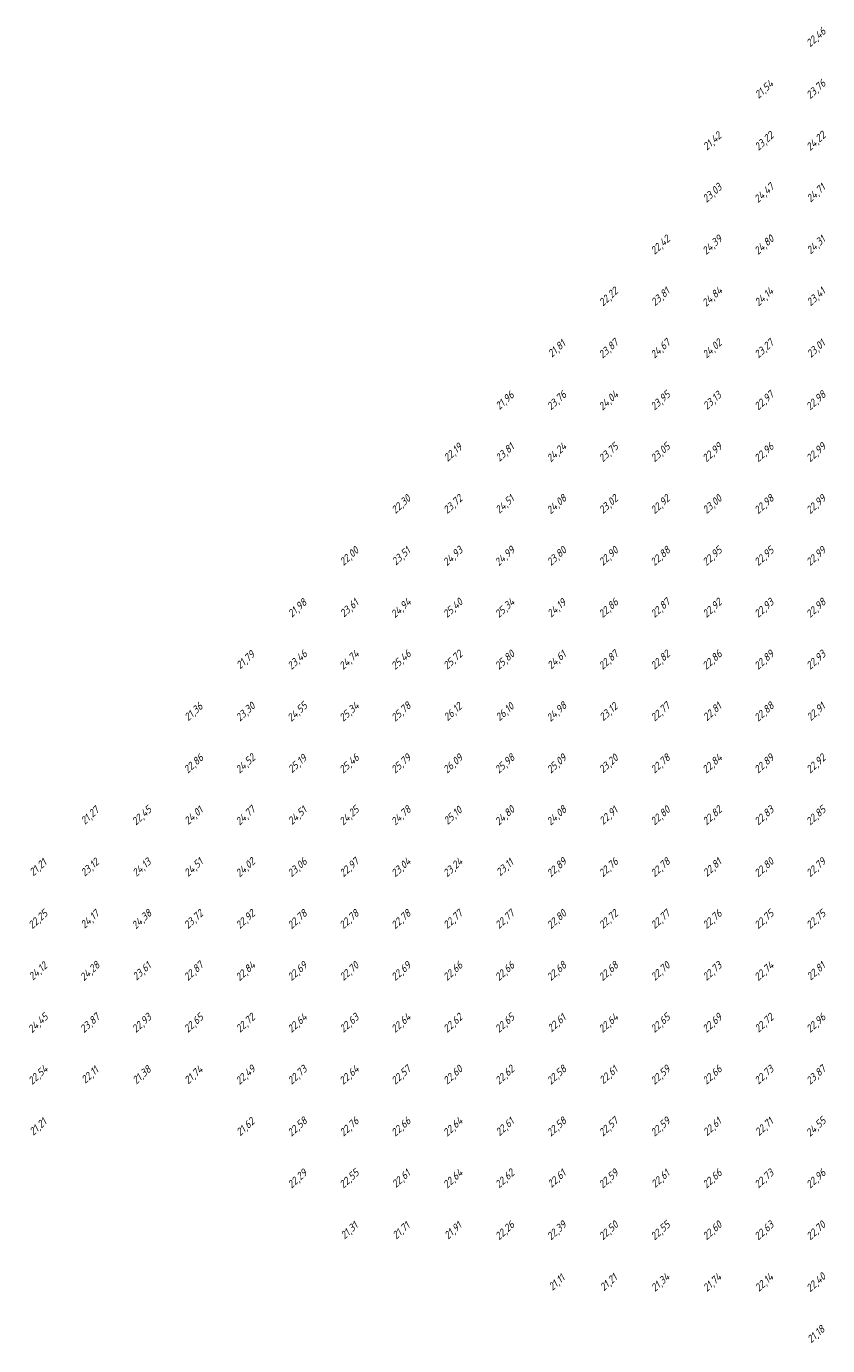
# Model space of a CAD drawing. Extents: x 184522 to 186797, y 346612 to 349107.
# Tile 16 of 27: x 184952 to 185107, y 347932 to 348187. Entities that reach past the tile are written whole.
import ezdxf
from ezdxf.enums import TextEntityAlignment as Align

# ---------------------------------------------------------------- set-up
doc = ezdxf.new("R2010")
doc.units = 0
doc.header["$MEASUREMENT"] = 0
doc.layers.add('ahn_5x5', color=252, linetype='Continuous')
doc.styles.add('ENV-P', font='ISOCP.SHX')

msp = doc.modelspace()

# ---------------------------------------------------------------- texts
at = {"layer": 'ahn_5x5', "style": 'ENV-P', "oblique": 15, "width": 1.035276}
for s, p in [('22,46', (185105, 348183.82)), ('21,54', (185095, 348173.82)), ('23,76', (185105, 348173.82)), ('21,42', (185085, 348163.82)), ('23,22', (185095, 348163.82)), ('24,22', (185105, 348163.82)), ('23,03', (185085, 348153.82)), ('24,47', (185095, 348153.82)), ('24,71', (185105, 348153.82)), ('22,42', (185075, 348143.82)), ('24,39', (185085, 348143.82)), ('24,80', (185095, 348143.82)), ('24,31', (185105, 348143.82)), ('22,22', (185065, 348133.82)), ('23,81', (185075, 348133.82)), ('24,84', (185085, 348133.82)), ('24,14', (185095, 348133.82)), ('23,41', (185105, 348133.82)), ('21,81', (185055, 348123.82)), ('23,87', (185065, 348123.82)), ('24,67', (185075, 348123.82)), ('24,02', (185085, 348123.82)), ('23,27', (185095, 348123.82)), ('23,01', (185105, 348123.82)), ('21,96', (185045, 348113.82)), ('23,76', (185055, 348113.82)), ('24,04', (185065, 348113.82)), ('23,95', (185075, 348113.82)), ('23,13', (185085, 348113.82)), ('22,97', (185095, 348113.82)), ('22,98', (185105, 348113.82)), ('22,19', (185035, 348103.82)), ('23,81', (185045, 348103.82)), ('24,24', (185055, 348103.82)), ('23,75', (185065, 348103.82)), ('23,05', (185075, 348103.82)), ('22,99', (185085, 348103.82)), ('22,96', (185095, 348103.82)), ('22,99', (185105, 348103.82)), ('22,30', (185025, 348093.82)), ('23,72', (185035, 348093.82)), ('24,51', (185045, 348093.82)), ('24,08', (185055, 348093.82)), ('23,02', (185065, 348093.82)), ('22,92', (185075, 348093.82)), ('23,00', (185085, 348093.82)), ('22,98', (185095, 348093.82)), ('22,99', (185105, 348093.82)), ('22,00', (185015, 348083.82)), ('23,51', (185025, 348083.82)), ('24,93', (185035, 348083.82)), ('24,99', (185045, 348083.82)), ('23,80', (185055, 348083.82)), ('22,90', (185065, 348083.82)), ('22,88', (185075, 348083.82)), ('22,95', (185085, 348083.82)), ('22,95', (185095, 348083.82)), ('22,99', (185105, 348083.82)), ('21,98', (185005, 348073.82)), ('23,61', (185015, 348073.82)), ('24,94', (185025, 348073.82)), ('25,40', (185035, 348073.82)), ('25,34', (185045, 348073.82)), ('24,19', (185055, 348073.82)), ('22,86', (185065, 348073.82)), ('22,87', (185075, 348073.82)), ('22,92', (185085, 348073.82)), ('22,93', (185095, 348073.82)), ('22,98', (185105, 348073.82)), ('21,79', (184995, 348063.82)), ('23,46', (185005, 348063.82)), ('24,74', (185015, 348063.82)), ('25,46', (185025, 348063.82)), ('25,72', (185035, 348063.82)), ('25,80', (185045, 348063.82)), ('24,61', (185055, 348063.82)), ('22,87', (185065, 348063.82)), ('22,82', (185075, 348063.82)), ('22,86', (185085, 348063.82)), ('22,89', (185095, 348063.82)), ('22,93', (185105, 348063.82)), ('21,36', (184985, 348053.82)), ('23,30', (184995, 348053.82)), ('24,55', (185005, 348053.82)), ('25,34', (185015, 348053.82)), ('25,78', (185025, 348053.82)), ('26,12', (185035, 348053.82)), ('26,10', (185045, 348053.82)), ('24,98', (185055, 348053.82)), ('23,12', (185065, 348053.82)), ('22,77', (185075, 348053.82)), ('22,81', (185085, 348053.82)), ('22,88', (185095, 348053.82)), ('22,91', (185105, 348053.82)), ('22,86', (184985, 348043.82)), ('24,52', (184995, 348043.82)), ('25,19', (185005, 348043.82)), ('25,46', (185015, 348043.82)), ('25,79', (185025, 348043.82)), ('26,09', (185035, 348043.82)), ('25,98', (185045, 348043.82)), ('25,09', (185055, 348043.82)), ('23,20', (185065, 348043.82)), ('22,78', (185075, 348043.82)), ('22,84', (185085, 348043.82)), ('22,89', (185095, 348043.82)), ('22,92', (185105, 348043.82)), ('21,27', (184965, 348033.82)), ('22,45', (184975, 348033.82)), ('24,01', (184985, 348033.82)), ('24,77', (184995, 348033.82)), ('24,51', (185005, 348033.82)), ('24,25', (185015, 348033.82)), ('24,78', (185025, 348033.82)), ('25,10', (185035, 348033.82)), ('24,80', (185045, 348033.82)), ('24,08', (185055, 348033.82)), ('22,91', (185065, 348033.82)), ('22,80', (185075, 348033.82)), ('22,82', (185085, 348033.82)), ('22,83', (185095, 348033.82)), ('22,85', (185105, 348033.82)), ('21,21', (184955, 348023.82)), ('23,12', (184965, 348023.82)), ('24,13', (184975, 348023.82)), ('24,51', (184985, 348023.82)), ('24,02', (184995, 348023.82)), ('23,06', (185005, 348023.82)), ('22,97', (185015, 348023.82)), ('23,04', (185025, 348023.82)), ('23,24', (185035, 348023.82)), ('23,11', (185045, 348023.82)), ('22,89', (185055, 348023.82)), ('22,76', (185065, 348023.82)), ('22,78', (185075, 348023.82)), ('22,81', (185085, 348023.82)), ('22,80', (185095, 348023.82)), ('22,79', (185105, 348023.82)), ('22,25', (184955, 348013.82)), ('24,17', (184965, 348013.82)), ('24,38', (184975, 348013.82)), ('23,72', (184985, 348013.82)), ('22,92', (184995, 348013.82)), ('22,78', (185005, 348013.82)), ('22,78', (185015, 348013.82)), ('22,78', (185025, 348013.82)), ('22,77', (185035, 348013.82)), ('22,77', (185045, 348013.82)), ('22,80', (185055, 348013.82)), ('22,72', (185065, 348013.82)), ('22,77', (185075, 348013.82)), ('22,76', (185085, 348013.82)), ('22,75', (185095, 348013.82)), ('22,75', (185105, 348013.82)), ('24,12', (184955, 348003.82)), ('24,28', (184965, 348003.82)), ('23,61', (184975, 348003.82)), ('22,87', (184985, 348003.82)), ('22,84', (184995, 348003.82)), ('22,69', (185005, 348003.82)), ('22,70', (185015, 348003.82)), ('22,69', (185025, 348003.82)), ('22,66', (185035, 348003.82)), ('22,66', (185045, 348003.82)), ('22,68', (185055, 348003.82)), ('22,68', (185065, 348003.82)), ('22,70', (185075, 348003.82)), ('22,73', (185085, 348003.82)), ('22,74', (185095, 348003.82)), ('22,81', (185105, 348003.82)), ('24,45', (184955, 347993.82)), ('23,87', (184965, 347993.82)), ('22,93', (184975, 347993.82)), ('22,65', (184985, 347993.82)), ('22,72', (184995, 347993.82)), ('22,64', (185005, 347993.82)), ('22,63', (185015, 347993.82)), ('22,64', (185025, 347993.82)), ('22,62', (185035, 347993.82)), ('22,65', (185045, 347993.82)), ('22,61', (185055, 347993.82)), ('22,64', (185065, 347993.82)), ('22,65', (185075, 347993.82)), ('22,69', (185085, 347993.82)), ('22,72', (185095, 347993.82)), ('22,96', (185105, 347993.82)), ('22,54', (184955, 347983.82)), ('22,11', (184965, 347983.82)), ('21,38', (184975, 347983.82)), ('21,74', (184985, 347983.82)), ('22,49', (184995, 347983.82)), ('22,73', (185005, 347983.82)), ('22,64', (185015, 347983.82)), ('22,57', (185025, 347983.82)), ('22,60', (185035, 347983.82)), ('22,62', (185045, 347983.82)), ('22,58', (185055, 347983.82)), ('22,61', (185065, 347983.82)), ('22,59', (185075, 347983.82)), ('22,66', (185085, 347983.82)), ('22,73', (185095, 347983.82)), ('23,87', (185105, 347983.82)), ('21,21', (184955, 347973.82)), ('21,62', (184995, 347973.82)), ('22,58', (185005, 347973.82)), ('22,76', (185015, 347973.82)), ('22,66', (185025, 347973.82)), ('22,64', (185035, 347973.82)), ('22,61', (185045, 347973.82)), ('22,58', (185055, 347973.82)), ('22,57', (185065, 347973.82)), ('22,59', (185075, 347973.82)), ('22,61', (185085, 347973.82)), ('22,71', (185095, 347973.82)), ('24,55', (185105, 347973.82)), ('22,29', (185005, 347963.82)), ('22,55', (185015, 347963.82)), ('22,61', (185025, 347963.82)), ('22,64', (185035, 347963.82)), ('22,62', (185045, 347963.82)), ('22,61', (185055, 347963.82)), ('22,59', (185065, 347963.82)), ('22,61', (185075, 347963.82)), ('22,66', (185085, 347963.82)), ('22,73', (185095, 347963.82)), ('22,96', (185105, 347963.82)), ('21,31', (185015, 347953.82)), ('21,71', (185025, 347953.82)), ('21,91', (185035, 347953.82)), ('22,26', (185045, 347953.82)), ('22,39', (185055, 347953.82)), ('22,50', (185065, 347953.82)), ('22,55', (185075, 347953.82)), ('22,60', (185085, 347953.82)), ('22,63', (185095, 347953.82)), ('22,70', (185105, 347953.82)), ('21,34', (185075, 347943.82)), ('21,74', (185085, 347943.82)), ('22,14', (185095, 347943.82)), ('22,40', (185105, 347943.82)), ('21,11', (185055, 347943.82)), ('21,21', (185065, 347943.82)), ('21,18', (185105, 347933.82))]:
    msp.add_text(s, height=1.449, rotation=42.4175, dxfattribs=at).set_placement(p, align=Align.BOTTOM_CENTER)

doc.saveas('drawing.dxf')
